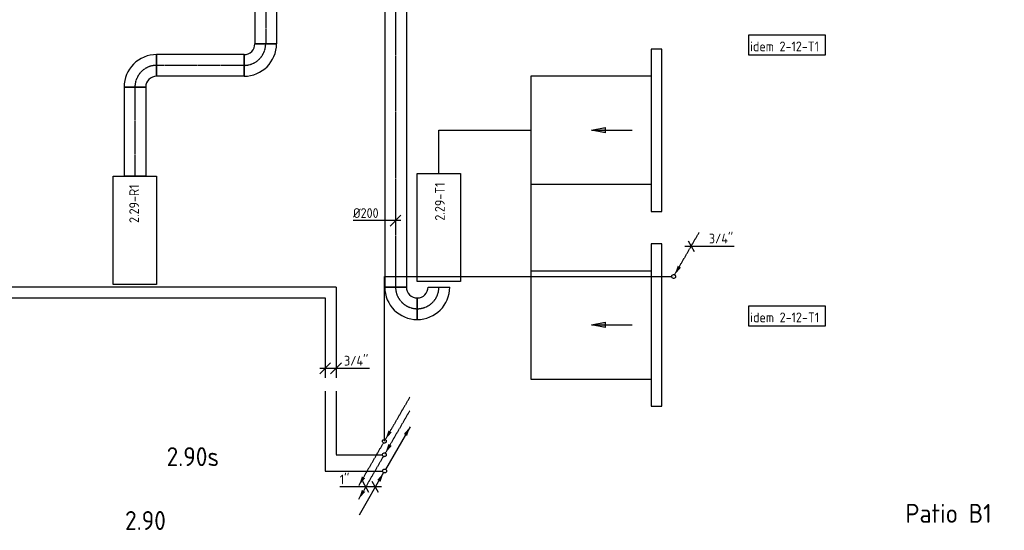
# Model space of a CAD drawing. Header units: millimetres. Extents: x -2770 to 48660, y -299 to 65946.
# Tile 4 of 39: x 6627 to 15724, y 6202 to 10921. Entities that reach past the tile are written whole.
import ezdxf

# ---------------------------------------------------------------- set-up
doc = ezdxf.new("R2010")
doc.units = ezdxf.units.MM
for name, pattern in [('2322107', [2000, 1000, 1000]), ('2322107_a', [2000, 1000, 1000]), ('2322108', [7, 5, -2]), ('2322108_a', [7, 5, -2]), ('CENTER2', [28.575, 19.05, -3.175, 3.175, -3.175])]:
    doc.linetypes.add(name, pattern=pattern)
for name, color, linetype in [('bTuwkundig', 7, 'Continuous'), ('WL561---', 4, 'Continuous'), ('WL561---_AANVOER', 1, '2322107'), ('WL561---_RETOUR', 5, '2322108'), ('WL570---_APP', 2, 'Continuous'), ('WL570---_RETOUR_D', 4, 'Continuous'), ('WL570---_RETOUR_HL', 1, 'CENTER2'), ('WL570---_RETOUR_RST', 4, 'Continuous'), ('WL570---_TOEVOER', 3, 'Continuous'), ('WL570---_TOEVOER_D', 3, 'Continuous'), ('WL570---_TOEVOER_HL', 1, 'CENTER2'), ('WM561---_AANVOER', 1, 'Continuous'), ('WM561---_RETOUR', 1, 'Continuous'), ('WM570---', 1, 'Continuous'), ('WM570---_TOEVOER', 1, 'Continuous')]:
    doc.layers.add(name, color=color, linetype=linetype)
doc.styles.add('STABICAD-018', font='ISOCP.SHX', dxfattribs={"height": 90})
doc.styles.add('STABICAD-035', font='ISOCP.SHX', dxfattribs={"height": 175})

# ---------------------------------------------------------------- blocks, each defined once
blk = doc.blocks.new('*U122')
at = {"color": 0, "linetype": 'Continuous'}
for p, q in [((-50, -50), (50, 50)), ((-50, 0), (124, 0)), ((50, -50), (150, 50)), ((124, 0), (408, 0))]:
    blk.add_line(p, q, dxfattribs=at)
at = {"color": 0, "linetype": 'Continuous', "style": 'STABICAD-018'}
blk.add_text("3/4''", height=90, dxfattribs=at).set_placement((174, 25))
at = {"layer": 'WL570---_RETOUR_RST', "color": 2, "style": 'STABICAD-018'}
blk.add_attdef('CODE', (9450, 7699.3), '', height=1.2, dxfattribs=at)
blk = doc.blocks.new('*U123')
at = {"linetype": '2322108'}
for points in [[(8.8, 15.2), (37.3, 99.7), (67.7, 82.2)], [(-236.2, -409.2), (-207.7, -324.7), (-177.3, -342.2)]]:
    blk.add_hatch(color=2, dxfattribs=at).paths.add_polyline_path(points, flags=0)
at = {"color": 2, "linetype": '2322108_a'}
for p, q in [((8.8, 15.2, 3000), (236.2, 409.2, 3000)), ((-236.2, -409.2, 3000), (-8.7, -15.2, 3000))]:
    blk.add_line(p, q, dxfattribs=at)
at = {"color": 0, "linetype": '2322108'}
blk.add_line((0, 0), (0, 0, 3000), dxfattribs=at)
blk.add_circle((0, 0, 3000), 17.5, dxfattribs=at)
at = {"color": 2, "linetype": '2322108'}
blk.add_circle((0, 0, 3000), 17.5, dxfattribs=at)
at = {"layer": 'WL561---', "color": 2, "style": 'STABICAD-018'}
for tag, p in [('SECTIONCODE', (9996.7, 7175, 1499.5)), ('CODE', (9996.7, 7125)), ('POSITIONCODE', (9996.7, 7175, 1499.5)), ('FLOORCODE', (10046.7, 7025))]:
    blk.add_attdef(tag, p, '', height=1.2, dxfattribs=at)
blk = doc.blocks.new('*U126')
at = {"linetype": '2322108'}
for points in [[(8.8, 15.2), (37.3, 99.7), (67.7, 82.2)], [(-236.2, -409.2), (-207.7, -324.7), (-177.3, -342.2)]]:
    blk.add_hatch(color=2, dxfattribs=at).paths.add_polyline_path(points, flags=0)
at = {"color": 2, "linetype": '2322108_a'}
for p, q in [((8.8, 15.2, 3000), (236.2, 409.2, 3000)), ((-236.2, -409.2, 3000), (-8.7, -15.2, 3000))]:
    blk.add_line(p, q, dxfattribs=at)
at = {"color": 0, "linetype": '2322108'}
blk.add_line((0, 0), (0, 0, 3000), dxfattribs=at)
blk.add_circle((0, 0, 3000), 17.5, dxfattribs=at)
at = {"color": 2, "linetype": '2322108'}
blk.add_circle((0, 0, 3000), 17.5, dxfattribs=at)
at = {"layer": 'WM570---_TOEVOER', "color": 2, "style": 'STABICAD-018'}
for tag, p in [('SECTIONCODE', (9996.7, 7050, 1499.5)), ('POSITIONCODE', (9996.7, 7050, 1499.5)), ('CODE', (9996.7, 7000)), ('FLOORCODE', (10046.7, 6900))]:
    blk.add_attdef(tag, p, '', height=1.2, dxfattribs=at)
blk = doc.blocks.new('*U127')
at = {"linetype": '2322107'}
for points in [[(236.2, 409.2), (207.7, 324.7), (177.3, 342.2)], [(-8.8, -15.2), (-37.3, -99.7), (-67.7, -82.2)]]:
    blk.add_hatch(color=2, dxfattribs=at).paths.add_polyline_path(points, flags=0)
at = {"color": 2, "linetype": '2322107_a'}
for p, q in [((236.2, 409.2, 3000), (8.7, 15.2, 3000)), ((-8.8, -15.2, 3000), (-236.2, -409.2, 3000))]:
    blk.add_line(p, q, dxfattribs=at)
at = {"color": 0, "linetype": '2322107'}
blk.add_line((0, 0), (0, 0, 3000), dxfattribs=at)
blk.add_circle((0, 0, 3000), 17.5, dxfattribs=at)
at = {"color": 2, "linetype": '2322107'}
blk.add_circle((0, 0, 3000), 17.5, dxfattribs=at)
at = {"layer": 'WM570---_TOEVOER', "color": 2, "style": 'STABICAD-018'}
for tag, p in [('SECTIONCODE', (9998.7, 6900, 1499.5)), ('CODE', (9998.7, 6850)), ('POSITIONCODE', (9998.7, 6900, 1499.5)), ('FLOORCODE', (10048.7, 6750))]:
    blk.add_attdef(tag, p, '', height=1.2, dxfattribs=at)
blk = doc.blocks.new('*U128')
at = {"color": 0, "linetype": 'Continuous'}
for p, q in [((-198.4, 0), (-329.4, 0)), ((57.7, 0), (-198.4, 0)), ((-59.8, -50), (-117.5, 50)), ((28.9, -50), (-28.9, 50))]:
    blk.add_line(p, q, dxfattribs=at)
at = {"color": 0, "linetype": 'Continuous', "style": 'STABICAD-018'}
blk.add_text("1''", height=90, dxfattribs=at).set_placement((-329.4, 25))
at = {"layer": 'WM570---_TOEVOER', "color": 2, "style": 'STABICAD-018'}
blk.add_attdef('CODE', (9913.5, 6602.4, 3000), '', height=1.2, dxfattribs=at)
blk = doc.blocks.new('*U124')
at = {"linetype": '2322108'}
blk.add_hatch(color=2, dxfattribs=at).paths.add_polyline_path([(8.8, 15.2), (37.3, 99.7), (67.7, 82.2)], flags=0)
at = {"color": 2, "linetype": '2322108_a'}
blk.add_line((8.8, 15.2, 3000), (236.2, 409.2, 3000), dxfattribs=at)
at = {"color": 0, "linetype": '2322108'}
blk.add_line((0, 0), (0, 0, 3000), dxfattribs=at)
blk.add_circle((0, 0, 3000), 17.5, dxfattribs=at)
at = {"color": 2, "linetype": '2322108'}
blk.add_circle((0, 0, 3000), 17.5, dxfattribs=at)
at = {"layer": 'WL570---_RETOUR_RST', "color": 2, "style": 'STABICAD-018'}
for tag, p in [('SECTIONCODE', (12669.1, 8697.6, 1499.5)), ('CODE', (12669.1, 8647.6)), ('POSITIONCODE', (12669.1, 8697.6, 1499.5)), ('FLOORCODE', (12719.1, 8547.6))]:
    blk.add_attdef(tag, p, '', height=1.2, dxfattribs=at)
blk = doc.blocks.new('*U125')
at = {"color": 0, "linetype": 'Continuous'}
for p, q in [((-57.7, 0), (113.7, 0)), ((-28.9, 50), (28.9, -50)), ((113.7, 0), (397.7, 0))]:
    blk.add_line(p, q, dxfattribs=at)
at = {"color": 0, "linetype": 'Continuous', "style": 'STABICAD-018'}
blk.add_text("3/4''", height=90, dxfattribs=at).set_placement((163.7, 25))
at = {"layer": 'WL570---_RETOUR_RST', "color": 2, "style": 'STABICAD-018'}
blk.add_attdef('CODE', (12831.2, 8828.5), '', height=1.2, dxfattribs=at)
blk = doc.blocks.new('*U316')
at = {"color": 0, "linetype": 'Continuous'}
for p, q in [((0, 100, -3025), (5821.7, 100, -3025)), ((0, -100, -3025), (0, 100, -3025)), ((5821.7, 100, -3025), (5821.7, -100, -3025)), ((0, -100, -3025), (5821.7, -100, -3025))]:
    blk.add_line(p, q, dxfattribs=at)
at = {"layer": 'WL570---_TOEVOER_HL', "linetype": 'CENTER2'}
blk.add_line((0, 0, -3025), (5821.7, 0, -3025), dxfattribs=at)
at = {"layer": 'WM570---', "color": 2, "style": 'STABICAD-018'}
for tag in ['CODE', 'SECTIONCODE', 'POSITIONCODE']:
    blk.add_attdef(tag, (10100, 14271.7, 3025), '', height=1.8, dxfattribs=at)
blk = doc.blocks.new('*U304')
at = {"color": 0, "linetype": 'Continuous'}
for p, q in [((0, 100, -3025), (2850.8, 100, -3025)), ((0, -100, -3025), (0, 100, -3025)), ((2850.8, 100, -3025), (2850.8, -100, -3025)), ((0, -100, -3025), (2850.8, -100, -3025))]:
    blk.add_line(p, q, dxfattribs=at)
at = {"layer": 'WL570---_RETOUR_HL', "linetype": 'CENTER2'}
blk.add_line((0, 0, -3025), (2850.8, 0, -3025), dxfattribs=at)
at = {"layer": 'WM570---', "color": 2, "style": 'STABICAD-018'}
for tag in ['CODE', 'SECTIONCODE', 'POSITIONCODE']:
    blk.add_attdef(tag, (8900, 13549.9, 3025), '', height=1.8, dxfattribs=at)
blk = doc.blocks.new('*U312')
at = {"color": 0, "linetype": 'Continuous'}
for p, q in [((0, 100, -3025), (808.2, 100, -3025)), ((0, -100, -3025), (0, 100, -3025)), ((808.2, 100, -3025), (808.2, -100, -3025)), ((0, -100, -3025), (808.2, -100, -3025))]:
    blk.add_line(p, q, dxfattribs=at)
at = {"layer": 'WL570---_RETOUR_HL', "linetype": 'CENTER2'}
blk.add_line((0, 0, -3025), (808.2, 0, -3025), dxfattribs=at)
at = {"layer": 'WM570---', "color": 2, "style": 'STABICAD-018'}
for tag in ['CODE', 'SECTIONCODE', 'POSITIONCODE']:
    blk.add_attdef(tag, (8700, 10499.1, 3025), '', height=1.8, dxfattribs=at)
blk = doc.blocks.new('*U313')
at = {"color": 0, "linetype": 'Continuous'}
for p, q in [((-100, 200, -3025), (100, 200, -3025)), ((-200, -100, -3025), (-200, 100, -3025))]:
    blk.add_line(p, q, dxfattribs=at)
for radius in [100, 300]:
    blk.add_arc((-200, 200, -3025), radius, 270, 0, dxfattribs=at)
at = {"layer": 'WL570---_RETOUR_HL', "linetype": 'CENTER2'}
blk.add_arc((-200, 200, -3025), 200, 270, 0, dxfattribs=at)
at = {"layer": 'WM570---', "color": 2, "style": 'STABICAD-018'}
for tag in ['CODE', 'SECTIONCODE', 'POSITIONCODE']:
    blk.add_attdef(tag, (7691.8, 10499.1, 3025), '', height=1.8, dxfattribs=at)
blk = doc.blocks.new('*U314')
at = {"color": 0, "linetype": 'Continuous'}
for p, q in [((0, 100, -3025), (824.1, 100, -3025)), ((0, -100, -3025), (0, 100, -3025)), ((824.1, 100, -3025), (824.1, -100, -3025)), ((0, -100, -3025), (824.1, -100, -3025))]:
    blk.add_line(p, q, dxfattribs=at)
at = {"layer": 'WL570---_RETOUR_HL', "linetype": 'CENTER2'}
blk.add_line((0, 0, -3025), (824.1, 0, -3025), dxfattribs=at)
at = {"layer": 'WM570---', "color": 2, "style": 'STABICAD-018'}
for tag in ['CODE', 'SECTIONCODE', 'POSITIONCODE']:
    blk.add_attdef(tag, (7691.8, 10299.1, 3025), '', height=1.8, dxfattribs=at)
blk = doc.blocks.new('*U301')
at = {"color": 0, "linetype": 'Continuous'}
for p, q in [((-100, 200, -3025), (100, 200, -3025)), ((-200, -100, -3025), (-200, 100, -3025))]:
    blk.add_line(p, q, dxfattribs=at)
for radius, end in [(100, 0), (300, 360)]:
    blk.add_arc((-200, 200, -3025), radius, 270, end, dxfattribs=at)
at = {"layer": 'WL570---_TOEVOER_HL', "linetype": 'CENTER2'}
blk.add_arc((-200, 200, -3025), 200, 270, 0, dxfattribs=at)
at = {"layer": 'WL570---_TOEVOER_D', "color": 2, "style": 'STABICAD-018'}
for tag, p in [('CODE', (10500.8, 8350, 3025)), ('SECTIONCODE', (10500.8, 8250, 3025)), ('POSITIONCODE', (10500.8, 8250, 3025))]:
    blk.add_attdef(tag, p, '', height=1.8, dxfattribs=at)
blk = doc.blocks.new('*U302')
at = {"color": 0, "linetype": 'Continuous'}
for p, q in [((-200, -100, -3025), (-200, 100, -3025)), ((100, -200, -3025), (-100, -200, -3025))]:
    blk.add_line(p, q, dxfattribs=at)
for radius, start in [(300, 0), (100, 360)]:
    blk.add_arc((-200, -200, -3025), radius, start, 90, dxfattribs=at)
at = {"layer": 'WL570---_TOEVOER_HL', "linetype": 'CENTER2'}
blk.add_arc((-200, -200, -3025), 200, 0, 90, dxfattribs=at)
at = {"layer": 'WL570---_TOEVOER_D', "color": 2, "style": 'STABICAD-018'}
for tag, p in [('CODE', (9991.8, 8350, 3025)), ('SECTIONCODE', (9991.8, 8250, 3025)), ('POSITIONCODE', (9991.8, 8250, 3025))]:
    blk.add_attdef(tag, p, '', height=1.8, dxfattribs=at)
blk = doc.blocks.new('*U315')
at = {"color": 0, "linetype": 'Continuous'}
for p, q in [((-200, -100, -3025), (-200, 100, -3025)), ((100, -200, -3025), (-100, -200, -3025))]:
    blk.add_line(p, q, dxfattribs=at)
for radius, start in [(300, 0), (100, 360)]:
    blk.add_arc((-200, -200, -3025), radius, start, 90, dxfattribs=at)
at = {"layer": 'WL570---_RETOUR_HL', "linetype": 'CENTER2'}
blk.add_arc((-200, -200, -3025), 200, 0, 90, dxfattribs=at)
at = {"layer": 'WM570---', "color": 2, "style": 'STABICAD-018'}
for tag in ['CODE', 'SECTIONCODE', 'POSITIONCODE']:
    blk.add_attdef(tag, (8900, 10499.1, 3025), '', height=1.8, dxfattribs=at)
blk = doc.blocks.new('*U319')
at = {"color": 0, "linetype": 'Continuous'}
for p, q in [((-100, 0, -3025), (-393.1, 0, -3025)), ((50, 0, -3025), (-100, 0, -3025)), ((-50, -50, -3025), (50, 50, -3025))]:
    blk.add_line(p, q, dxfattribs=at)
at = {"color": 0, "linetype": 'Continuous', "style": 'STABICAD-018'}
blk.add_text('%%c200', height=90, dxfattribs=at).set_placement((-393.1, 25, -3025))
at = {"layer": 'WM570---', "color": 2, "style": 'STABICAD-018'}
blk.add_attdef('CODE', (10100, 9064.1, 3025), '', height=1.8, dxfattribs=at)
blk = doc.blocks.new('DM_SYM002')
at = {"color": 0, "linetype": 'Continuous'}
for p, q in [((0, 0), (-7.5, 0)), ((-2.5, -0.5), (-2.5, 0.5)), ((-2.5, 0.5), (0, 0)), ((0, 0), (-2.5, -0.5))]:
    blk.add_line(p, q, dxfattribs=at)
blk.add_solid([(-2.5, 0.5), (-2.5, -0.5), (0, 0)], dxfattribs=at)

msp = doc.modelspace()

# ---------------------------------------------------------------- linework, layer by layer
at = {"layer": 'WL561---_AANVOER', "linetype": '2322107'}
for p, q in [((-841.3, 8350), (9450, 8350)), ((9450, 8350), (9450, 7612.5)), ((9450, 7487.5), (9450, 6750)), ((9450, 6750), (9981.2, 6750))]:
    msp.add_line(p, q, dxfattribs=at)
at = {"layer": 'WL561---_RETOUR', "linetype": '2322108'}
for p, q in [((9996.7, 7025), (9996.7, 8547.6)), ((9996.7, 8547.6), (12651.6, 8547.6)), ((9550, 8450), (-841.3, 8450)), ((9550, 8450), (9550, 7612.5)), ((9550, 7487.5), (9550, 6900)), ((9550, 6900), (9979.2, 6900))]:
    msp.add_line(p, q, dxfattribs=at)
at = {"layer": 'WL570---_APP'}
for points in [[(7491.8, 8475), (7491.8, 9475), (7891.8, 9475), (7891.8, 8475)], [(10300.8, 8500), (10300.8, 9500), (10700.8, 9500), (10700.8, 8500)]]:
    msp.add_lwpolyline(points, close=True, dxfattribs=at)
at = {"layer": 'WL570---_TOEVOER_D'}
for points in [[(12461, 9150), (12561, 9150), (12561, 10650), (12461, 10650)], [(12461, 7350), (12561, 7350), (12561, 8850), (12461, 8850)]]:
    msp.add_lwpolyline(points, close=True, dxfattribs=at)
for points in [[(12461, 10400), (11350.8, 10400), (11350.8, 7600), (12461, 7600)], [(10500.8, 9500), (10500.8, 9900), (11350.8, 9900)], [(11350.8, 9400), (12461, 9400)], [(11350.8, 8600), (12461, 8600)]]:
    msp.add_lwpolyline(points, dxfattribs=at)
at = {"layer": 'WM570---_TOEVOER'}
for points in [[(13362.8, 10782.2), (14068.3, 10782.2), (14068.3, 10593.9), (13362.8, 10593.9)], [(13363.6, 8277.8), (14069.1, 8277.8), (14069.1, 8089.6), (13363.6, 8089.6)]]:
    msp.add_lwpolyline(points, close=True, dxfattribs=at)

# ---------------------------------------------------------------- block references
at = {"layer": 'WL561---_AANVOER', "linetype": '2322107'}
msp.add_blockref('*U127', (9998.7, 6750), dxfattribs=at)
at = {"layer": 'WL561---_RETOUR', "linetype": '2322108'}
for name, p in [('*U124', (12669.1, 8547.6)), ('*U123', (9996.7, 7025)), ('*U126', (9996.7, 6900))]:
    msp.add_blockref(name, p, dxfattribs=at)
at = {"layer": 'WL570---_RETOUR_D', "linetype": 'Continuous'}
for name, p, rotation in [('*U304', (8900, 13549.9, 3025), 270), ('*U315', (8900, 10499.1, 3025), 270), ('*U313', (7691.8, 10499.1, 3025), 180), ('*U312', (8700, 10499.1, 3025), 180), ('*U314', (7691.8, 10299.1, 3025), 270)]:
    msp.add_blockref(name, p, dxfattribs=dict(at, rotation=rotation))
at = {"layer": 'WL570---_TOEVOER', "linetype": 'Continuous', "xscale": 49.99999999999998, "yscale": 49.99999999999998, "zscale": 49.99999999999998, "rotation": 179.9999999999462}
for p in [(11911, 9900), (11911, 8100)]:
    msp.add_blockref('DM_SYM002', p, dxfattribs=at)
at = {"layer": 'WL570---_TOEVOER_D', "linetype": 'Continuous'}
for name, p, rotation in [('*U316', (10100, 14271.7, 3025), 270), ('*U302', (10100, 8250, 3025), 180)]:
    msp.add_blockref(name, p, dxfattribs=dict(at, rotation=rotation))
msp.add_blockref('*U301', (10500.8, 8250, 3025), dxfattribs=at)
at = {"layer": 'WM561---_AANVOER', "linetype": 'Continuous'}
msp.add_blockref('*U122', (9450, 7699.3), dxfattribs=at)
at = {"layer": 'WM561---_RETOUR', "linetype": 'Continuous'}
for name, p in [('*U125', (12831.2, 8828.5)), ('*U128', (9913.5, 6602.4, 3000))]:
    msp.add_blockref(name, p, dxfattribs=at)
at = {"layer": 'WM570---_TOEVOER', "linetype": 'Continuous'}
msp.add_blockref('*U319', (10100, 9064.1, 3025), dxfattribs=at)

# ---------------------------------------------------------------- texts
at = {"layer": 'bTuwkundig', "color": 3, "style": 'STABICAD-035'}
for s, p in [('2.90s', (7984.4, 6795.3, -500)), ('2.90', (7600.4, 6204.9, -500)), ('Patio B1', (14811.2, 6271, -500))]:
    msp.add_text(s, height=175, dxfattribs=at).set_placement(p)
at = {"layer": 'WM570---', "style": 'STABICAD-018'}
for s, p in [('2.29-R1', (7729.8, 9042.6)), ('2.29-T1', (10554.3, 9063.7))]:
    msp.add_text(s, height=90, rotation=90, dxfattribs=at).set_placement(p)
at = {"layer": 'WM570---_TOEVOER', "style": 'STABICAD-018'}
for p in [(13376, 10629.3), (13376.8, 8124.9)]:
    msp.add_text('idem 2-12-T1', height=90, dxfattribs=at).set_placement(p)

doc.saveas('drawing.dxf')
